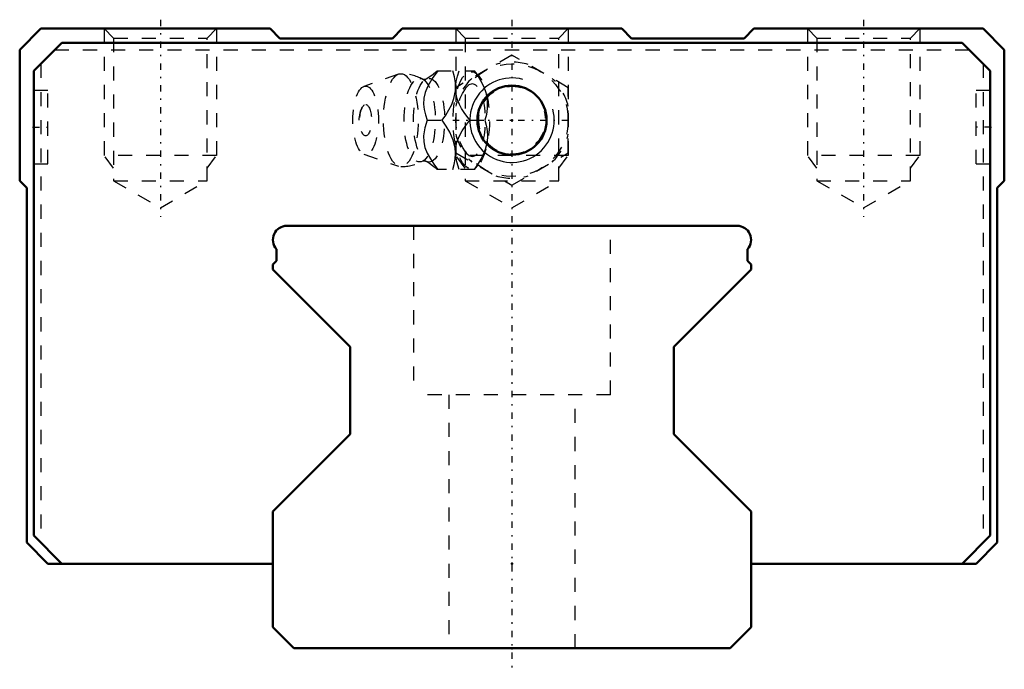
# Model space of a CAD drawing. Header units: millimetres. Extents: x -35 to 35, y -1.5 to 44.6.
import ezdxf

# ---------------------------------------------------------------- set-up
doc = ezdxf.new("R2010")
doc.units = ezdxf.units.MM
doc.linetypes.add('Center', pattern=[1.5, 0.45, -0.5, 0.05, -0.5])
doc.linetypes.add('Dashed', pattern=[2, 1, -1])
for name, color, linetype, lineweight in [('2d ConnectionPoints', 7, 'Continuous', 50), ('AM_0', 7, 'Continuous', 50), ('AM_5', 3, 'Continuous', 25), ('AM_7', 7, 'Center', 25), ('AM_9', 6, 'Dashed', 25)]:
    doc.layers.add(name, color=color, linetype=linetype, lineweight=lineweight)

# ---------------------------------------------------------------- blocks, each defined once
blk = doc.blocks.new('1_B_M6F_SRN_grease_nipple_joint_0_in_SRN35R1SS280LG200BM6F7750001_2')
at = {"layer": 'AM_5', "linetype": 'Dashed'}
blk.add_arc((0, 37.5), 2.386, 75, 15, dxfattribs=at)
at = {"layer": 'AM_7'}
blk.add_line((-4.2, 37.5), (4.2, 37.5), dxfattribs=at)
at = {"layer": 'AM_9'}
for p, q in [((0, 42.119), (-4, 39.809)), ((4, 39.809), (0, 42.119)), ((-8.065, 40.771), (-10.522, 39.903)), ((-5.317, 41), (-2.667, 41)), ((-2.371, 40.651), (-2.667, 41)), ((-4, 39.809), (-4, 35.191)), ((4, 35.191), (4, 39.809)), ((-6.03, 37.5), (-4.96, 37.5)), ((-3.002, 37.5), (-1.932, 37.5)), ((-10.522, 35.097), (-8.065, 34.229)), ((-4, 35.191), (0, 32.881)), ((0, 32.881), (4, 35.191)), ((-2.667, 34), (-2.371, 34.349)), ((-2.667, 34), (-5.317, 34))]:
    blk.add_line(p, q, dxfattribs=at)
for points in [[(-5.273, 41), (-5.673, 40.451), (-6.013, 39.878), (-6.18, 39.469), (-6.273, 39.054), (-6.286, 38.646), (-6.236, 38.25), (-6.145, 37.871), (-6.03, 37.5)], [(-5.313, 41.004), (-5.418, 40.908), (-5.61, 40.749), (-5.841, 40.583), (-6.111, 40.417), (-6.131, 40.406)], [(-4.96, 37.5), (-4.706, 37.859), (-4.479, 38.229), (-4.283, 38.625), (-4.136, 39.03), (-4.026, 39.591), (-4.026, 40.16), (-4.092, 40.586), (-4.203, 41)], [(-4.001, 39.436), (-4.002, 39.446), (-4.015, 39.851), (-3.965, 40.25), (-3.874, 40.629), (-3.759, 41)], [(-2.689, 41), (-2.435, 40.641), (-2.208, 40.271), (-2.012, 39.875), (-1.865, 39.47), (-1.755, 38.909), (-1.755, 38.34), (-1.821, 37.914), (-1.932, 37.5)], [(-6.128, 40.408), (-6.129, 40.407), (-6.156, 40.396), (-6.209, 40.386), (-6.283, 40.388), (-6.328, 40.401), (-6.342, 40.407)], [(-3.002, 37.5), (-3.399, 38.046), (-3.581, 38.33), (-3.742, 38.622), (-3.908, 39.025), (-4.001, 39.436)], [(-6.03, 37.5), (-6.192, 36.951), (-6.285, 36.378), (-6.275, 35.969), (-6.188, 35.554), (-6.024, 35.146), (-5.803, 34.75), (-5.548, 34.371), (-5.273, 34)], [(-4.013, 35.184), (-4.04, 35.53), (-4.174, 36.091), (-4.419, 36.66), (-4.669, 37.086), (-4.96, 37.5)], [(-4.003, 35.552), (-3.917, 35.946), (-3.756, 36.351), (-3.532, 36.75), (-3.277, 37.129), (-3.002, 37.5)], [(-1.932, 37.5), (-1.833, 37.141), (-1.767, 36.771), (-1.742, 36.375), (-1.77, 35.97), (-1.903, 35.409), (-2.148, 34.84), (-2.398, 34.414), (-2.689, 34)], [(-4.203, 34), (-4.104, 34.359), (-4.038, 34.729), (-4.013, 35.125), (-4.013, 35.184)], [(-4.014, 35.134), (-4.006, 35.525), (-4.003, 35.552)], [(-3.759, 34), (-3.92, 34.546), (-3.979, 34.83), (-4.013, 35.118)], [(-6.341, 34.593), (-6.315, 34.604), (-6.261, 34.614), (-6.187, 34.611), (-6.142, 34.599), (-6.128, 34.592)], [(-6.134, 34.595), (-5.876, 34.44), (-5.65, 34.282), (-5.459, 34.128), (-5.313, 33.996)]]:
    blk.add_lwpolyline(points, dxfattribs=at)
blk.add_circle((0, 37.5), 4, dxfattribs=at)
for centre, radius, start, end in [((0, 37.5), 4.12, 73.86243, 106.13757), ((-7.903, 37.5), 3.3, 61.76048, 90), ((0, 37.5), 4.12, 133.86243, 166.13757), ((0, 37.5), 4.12, 13.86243, 46.13757), ((-9.071, 37.5), 1.82, 148.36971, 211.63029), ((0, 37.5), 4.12, 193.86243, 226.13757), ((0, 37.5), 4.12, 313.86243, 346.13757), ((-7.903, 37.5), 3.3, 270, 298.23952), ((0, 37.5), 4.12, 253.86243, 286.13757)]:
    blk.add_arc(centre, radius, start, end, dxfattribs=at)
for centre, major_axis in [((-7.903, 37.5), (0, 3.3)), ((-2.893, 37.5), (0, 3.445)), ((-10.403, 37.5), (0, 2.424)), ((-6.561, 37.5), (0, 2.965)), ((-5.9, 37.5), (0, 2.971)), ((-10.403, 37.5), (0, 1.117))]:
    blk.add_ellipse(centre, major_axis=major_axis, ratio=0.374607, dxfattribs=at)
blk.add_ellipse((-2.841, 37.5), major_axis=(0, -2.572), ratio=0.374607, start_param=5.781061, end_param=9.926902, dxfattribs=at)
blk = doc.blocks.new('2_SRN35RSSB_M6F1_Slide25_55_0_in_SRN35R1SS280LG200BM6F7750001_2')
at = {"layer": 'AM_0'}
for p, q in [((-33.5, 44), (-35, 42.5)), ((-17.2, 44), (-33.5, 44)), ((-16.5, 43.3), (-17.2, 44)), ((-7.8, 44), (-8.5, 43.3)), ((7.8, 44), (-7.8, 44)), ((8.5, 43.3), (7.8, 44)), ((17.2, 44), (16.5, 43.3)), ((33.5, 44), (17.2, 44)), ((35, 42.5), (33.5, 44)), ((-32, 43), (-34, 41)), ((32, 43), (-32, 43)), ((-8.5, 43.3), (-16.5, 43.3)), ((16.5, 43.3), (8.5, 43.3)), ((34, 41), (32, 43)), ((-35, 42.5), (-35, 33.2)), ((35, 33.2), (35, 42.5)), ((-34, 41), (-34, 8)), ((34, 8), (34, 41)), ((-35, 33.2), (-34.5, 32.7)), ((34.5, 32.7), (35, 33.2)), ((-34.5, 32.7), (-34.5, 7.5)), ((34.5, 7.5), (34.5, 32.7)), ((-34, 8), (-32, 6)), ((32, 6), (34, 8)), ((-34.5, 7.5), (-33, 6)), ((33, 6), (34.5, 7.5)), ((-33, 6), (-17, 6)), ((17, 6), (33, 6))]:
    blk.add_line(p, q, dxfattribs=at)
blk.add_circle((0, 37.5), 2.459, dxfattribs=at)
at = {"layer": 'AM_5', "linetype": 'Dashed'}
for p, q in [((-29, 44), (-29, 35)), ((-21, 44), (-21, 35)), ((-4, 44), (-4, 35)), ((4, 44), (4, 35)), ((21, 44), (21, 35)), ((29, 44), (29, 35)), ((-21, 35), (-29, 35)), ((-28.323, 34.1), (-29, 35)), ((-21.676, 34.1), (-21, 35)), ((4, 35), (-4, 35)), ((-3.323, 34.1), (-4, 35)), ((3.324, 34.1), (4, 35)), ((29, 35), (21, 35)), ((21.677, 34.1), (21, 35)), ((28.324, 34.1), (29, 35))]:
    blk.add_line(p, q, dxfattribs=at)
at = {"layer": 'AM_5'}
blk.add_arc((0, 37.5), 3, 75, 15, dxfattribs=at)
at = {"layer": 'AM_7'}
for p, q in [((-25, 44.636), (-25, 30.645)), ((25, 44.636), (25, 30.645)), ((-34.05, 37), (-32.95, 37)), ((34.05, 37), (32.95, 37))]:
    blk.add_line(p, q, dxfattribs=at)
at = {"layer": 'AM_9'}
for p, q in [((-29, 44), (-28.323, 43.324)), ((-21.676, 43.324), (-21, 44)), ((-4, 44), (-3.323, 43.324)), ((3.324, 43.324), (4, 44)), ((21, 44), (21.677, 43.324)), ((28.324, 43.324), (29, 44)), ((-28.323, 43.324), (-28.323, 33.2)), ((-28.323, 43.324), (-21.676, 43.324)), ((-21.676, 33.2), (-21.676, 43.324)), ((-3.323, 43.324), (-3.323, 33.2)), ((-3.323, 43.324), (3.324, 43.324)), ((3.324, 33.2), (3.324, 43.324)), ((21.677, 43.324), (21.677, 33.2)), ((21.677, 43.324), (28.324, 43.324)), ((28.324, 33.2), (28.324, 43.324)), ((-32.5, 42.5), (32.5, 42.5)), ((-33.5, 41.5), (-33.5, 7.5)), ((33.5, 41.5), (33.5, 7.5)), ((-33, 39.6), (-34, 39.6)), ((-33, 34.4), (-33, 39.6)), ((33, 34.4), (33, 39.6)), ((34, 39.6), (33, 39.6)), ((-34, 34.4), (-33, 34.4)), ((33, 34.4), (34, 34.4)), ((-28.323, 33.2), (-25, 31.281)), ((-28.323, 33.2), (-21.676, 33.2)), ((-25, 31.281), (-21.676, 33.2)), ((-3.323, 33.2), (3.324, 33.2)), ((-3.323, 33.2), (0, 31.281)), ((0, 31.281), (3.324, 33.2)), ((21.677, 33.2), (28.324, 33.2)), ((21.677, 33.2), (25, 31.281)), ((25, 31.281), (28.324, 33.2))]:
    blk.add_line(p, q, dxfattribs=at)
blk = doc.blocks.new('3_SRG35R28020_Track_0_in_SRN35R1SS280LG200BM6F7750001_2')
at = {"layer": 'AM_0'}
for p, q in [((16, 30), (-16, 30)), ((-16.75, 28.339), (-16.75, 27.5)), ((16.75, 27.5), (16.75, 28.339)), ((-16.75, 27.5), (-17, 27.25)), ((17, 27.25), (16.75, 27.5)), ((-17, 27.25), (-17, 26.9)), ((-17, 26.9), (-11.5, 21.4)), ((11.5, 21.4), (17, 26.9)), ((17, 26.9), (17, 27.25)), ((-11.5, 21.4), (-11.5, 15.2)), ((11.5, 15.2), (11.5, 21.4)), ((-11.5, 15.2), (-17, 9.7)), ((17, 9.7), (11.5, 15.2)), ((-17, 9.7), (-17, 1.5)), ((17, 1.5), (17, 9.7)), ((-17, 1.5), (-15.5, 0)), ((15.5, 0), (17, 1.5)), ((-15.5, 0), (15.5, 0))]:
    blk.add_line(p, q, dxfattribs=at)
for centre, start, end in [((-16, 29), 90, 221.40962), ((16, 29), 318.59038, 90)]:
    blk.add_arc(centre, 1, start, end, dxfattribs=at)
at = {"layer": 'AM_7'}
blk.add_line((0, 44.636), (0, -1.5), dxfattribs=at)
at = {"layer": 'AM_9'}
for p, q in [((-7, 30), (-7, 18)), ((7, 18), (7, 30)), ((7, 18), (-7, 18)), ((-4.5, 18), (-4.5, 0)), ((4.5, 0), (4.5, 18))]:
    blk.add_line(p, q, dxfattribs=at)

msp = doc.modelspace()

# ---------------------------------------------------------------- linework, layer by layer
at = {"layer": '2d ConnectionPoints'}
for p in [(0, 37.5), (0, 37.5), (-34, 37), (-34, 37), (34, 37), (34, 37), (0, 6), (0, 6), (0, 0), (0, 0)]:
    msp.add_point(p, dxfattribs=at)

# ---------------------------------------------------------------- block references
for name in ['2_SRN35RSSB_M6F1_Slide25_55_0_in_SRN35R1SS280LG200BM6F7750001_2', '3_SRG35R28020_Track_0_in_SRN35R1SS280LG200BM6F7750001_2', '1_B_M6F_SRN_grease_nipple_joint_0_in_SRN35R1SS280LG200BM6F7750001_2']:
    msp.add_blockref(name, (0, 0))

doc.saveas('drawing.dxf')
